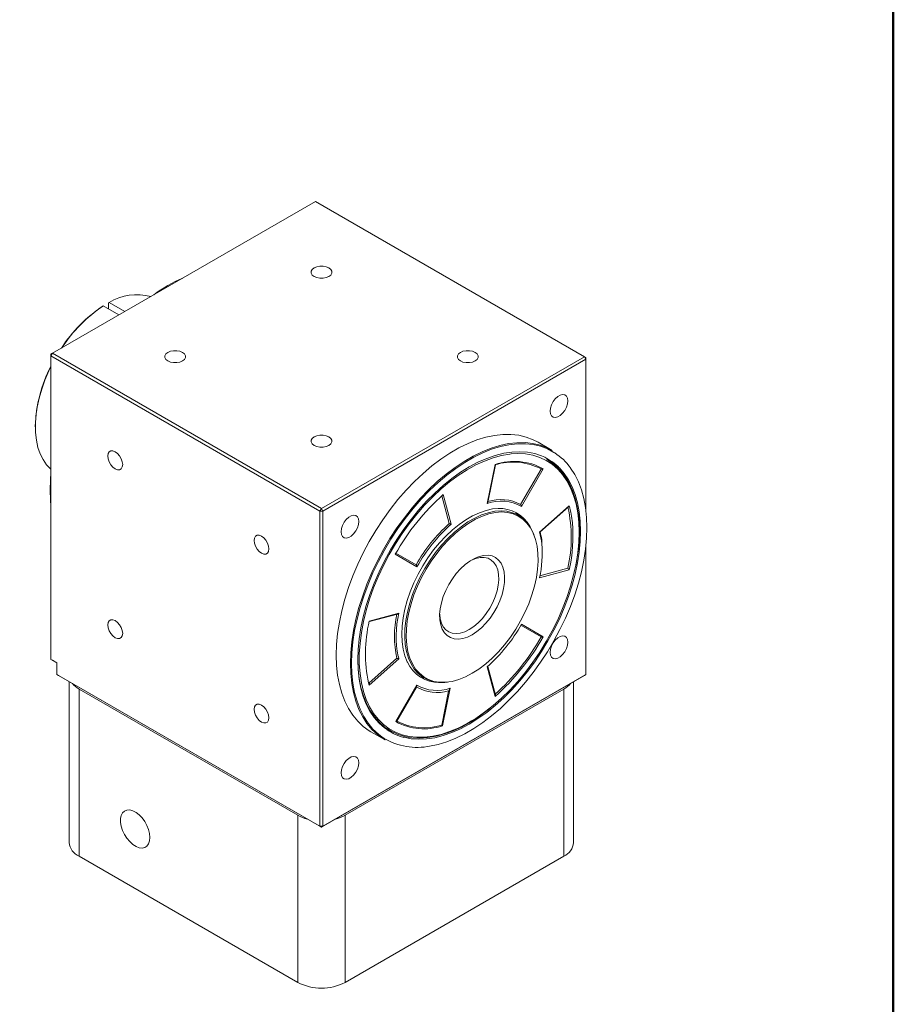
# Model space of a CAD drawing. Header units: millimetres. Extents: x 2723 to 3595, y 721 to 1332.
# Tile 7 of 8: x 3469 to 3595, y 810 to 952. Entities that reach past the tile are written whole.
import ezdxf

# ---------------------------------------------------------------- set-up
doc = ezdxf.new("R2010")
doc.units = ezdxf.units.MM
doc.layers.add('圖框', color=7, linetype='Continuous', lineweight=50)
doc.layers.add('產品', color=7, linetype='Continuous')

# ---------------------------------------------------------------- blocks, each defined once
blk = doc.blocks.new('標題欄框 下標註')
at = {"layer": '圖框'}
blk.add_lwpolyline([(2.283, 89.91), (287.283, 89.91), (287.283, 273.91), (2.283, 273.91)], close=True, dxfattribs=at)
blk = doc.blocks.new('A$C3C664CCF')
at = {"color": 7, "linetype": 'Continuous', "lineweight": 15}
for p, q in [((137.01, 112.98), (99.25, 91.18)), ((175.62, 90.69), (137.01, 112.98)), ((106.47, 97.93), (106.55, 97.98)), ((106.55, 97.98), (108.79, 96.69)), ((107.4, 98.47), (107.31, 98.42)), ((107.31, 98.42), (107.31, 97.54)), ((107.4, 98.47), (109.64, 97.18)), ((99.04, 90.82), (99.25, 91.18)), ((99.25, 91.18), (99.04, 91.06)), ((99.04, 90.82), (99.04, 91.06)), ((137.65, 68.53), (99.04, 90.82)), ((99.04, 90.82), (99.04, 47.21)), ((99.25, 91.18), (137.86, 68.9)), ((137.86, 68.9), (175.62, 90.69)), ((175.62, 90.69), (175.83, 90.33)), ((175.62, 90.69), (175.83, 90.57)), ((175.83, 90.33), (175.83, 90.57)), ((175.83, 90.33), (138.07, 68.53)), ((175.83, 68.47), (175.83, 90.33)), ((96.79, 80.7), (96.79, 80.6)), ((170.99, 77.24), (168.95, 78.41)), ((161.66, 69.63), (162.81, 75.21)), ((161.73, 69.76), (162.83, 75.15)), ((166.45, 69.47), (169.39, 74.56)), ((169.7, 74.59), (166.57, 69.19)), ((156.2, 66.72), (155.13, 70.71)), ((155.34, 70.9), (156.48, 66.64)), ((169.16, 65.5), (173.43, 69.28)), ((137.65, 68.53), (137.86, 68.9)), ((137.65, 68.53), (138.07, 68.53)), ((137.65, 23.25), (137.65, 68.53)), ((138.07, 68.53), (137.86, 68.9)), ((138.07, 68.53), (138.07, 23.25)), ((166.12, 67.92), (165.7, 68.17)), ((169.23, 65.51), (173.34, 69.15)), ((168.35, 65.17), (168.29, 65.31)), ((175.83, 45.04), (175.83, 63.69)), ((151.57, 60.53), (148.45, 62.33)), ((148.54, 62.48), (151.45, 60.81)), ((173.43, 60.09), (169.16, 58.95)), ((169.22, 59.23), (173.21, 60.3)), ((144.72, 52.71), (148.98, 53.85)), ((144.74, 52.64), (148.8, 53.72)), ((169.39, 50.45), (166.49, 52.12)), ((166.57, 52.28), (169.7, 50.48)), ((99.04, 47.21), (99.89, 46.72)), ((99.25, 47.09), (99.04, 47.21)), ((99.89, 46.72), (99.25, 47.09)), ((99.89, 46.72), (99.89, 45.04)), ((144.68, 43.83), (148.7, 47.39)), ((148.98, 47.3), (144.72, 43.52)), ((148.9, 47.63), (148.98, 47.3)), ((162.81, 41.9), (161.66, 46.17)), ((162.83, 42.12), (161.74, 46.19)), ((99.89, 45.04), (137.65, 23.25)), ((100.1, 44.92), (99.89, 45.04)), ((137.86, 23.12), (100.1, 44.92)), ((101.67, 44.02), (101.67, 20.91)), ((175.62, 44.92), (137.86, 23.12)), ((138.07, 23.25), (175.83, 45.04)), ((144.72, 43.52), (144.64, 43.84)), ((144.74, 43.74), (144.69, 43.95)), ((152.2, 44.78), (152.62, 44.54)), ((155.97, 43.97), (156.12, 43.99)), ((174.06, 20.91), (174.06, 44.02)), ((175.83, 45.04), (175.62, 44.92)), ((103.07, 42.96), (134.47, 24.84)), ((103.07, 42.96), (103.07, 18.96)), ((141.25, 24.84), (172.65, 42.96)), ((148.53, 38.28), (151.55, 43.51)), ((172.65, 18.96), (172.65, 42.96)), ((144.95, 36.84), (146.99, 35.67)), ((134.47, 0.83), (134.47, 24.84)), ((141.25, 24.84), (141.25, 0.83)), ((138.07, 23.25), (137.65, 23.25)), ((137.86, 23.12), (137.65, 23.25)), ((137.86, 23.12), (138.07, 23.25)), ((103.07, 18.96), (134.47, 0.83)), ((141.25, 0.83), (172.65, 18.96))]:
    blk.add_line(p, q, dxfattribs=at)
at = {"color": 7, "linetype": 'Continuous', "lineweight": 15, "flags": 128}
for points in [[(138.92, 102.21), (139.2, 102.42), (139.34, 102.68), (139.34, 102.95), (139.2, 103.21), (138.92, 103.43), (138.54, 103.59), (138.1, 103.67), (137.63, 103.67), (137.18, 103.59), (136.8, 103.43), (136.52, 103.21), (136.38, 102.95), (136.38, 102.68), (136.52, 102.42), (136.8, 102.21), (137.18, 102.05), (137.63, 101.96), (138.1, 101.96), (138.54, 102.05), (138.92, 102.21)], [(117.92, 90.08), (118.2, 90.3), (118.34, 90.56), (118.34, 90.83), (118.2, 91.09), (117.92, 91.31), (117.54, 91.47), (117.1, 91.55), (116.63, 91.55), (116.18, 91.47), (115.8, 91.31), (115.52, 91.09), (115.38, 90.83), (115.38, 90.56), (115.52, 90.3), (115.8, 90.08), (116.18, 89.92), (116.63, 89.84), (117.1, 89.84), (117.54, 89.92), (117.92, 90.08)], [(159.92, 90.08), (160.2, 90.3), (160.34, 90.56), (160.34, 90.83), (160.2, 91.09), (159.92, 91.31), (159.54, 91.47), (159.1, 91.55), (158.63, 91.55), (158.18, 91.47), (157.8, 91.31), (157.52, 91.09), (157.38, 90.83), (157.38, 90.56), (157.52, 90.3), (157.8, 90.08), (158.18, 89.92), (158.63, 89.84), (159.1, 89.84), (159.54, 89.92), (159.92, 90.08)], [(99.04, 89.27), (98.74, 88.64), (98.18, 87.34), (97.72, 86.03), (97.34, 84.72), (97.06, 83.42), (96.88, 82.16), (96.8, 80.95), (96.82, 79.78), (96.94, 78.69), (97.16, 77.67), (97.48, 76.74), (97.9, 75.91), (98.41, 75.18), (99, 74.56), (99.04, 74.53)], [(173.23, 84.34), (173.17, 84.73), (173.02, 85.02), (172.79, 85.2), (172.48, 85.25), (172.13, 85.17), (171.77, 84.96), (171.42, 84.64), (171.12, 84.24), (170.88, 83.78), (170.73, 83.32), (170.68, 82.87), (170.73, 82.49), (170.88, 82.19), (171.12, 82.02), (171.42, 81.97), (171.77, 82.05), (172.13, 82.26), (172.48, 82.58), (172.79, 82.98), (173.02, 83.43), (173.17, 83.9), (173.23, 84.34)], [(138.92, 77.96), (139.2, 78.18), (139.34, 78.44), (139.34, 78.71), (139.2, 78.96), (138.92, 79.18), (138.54, 79.34), (138.1, 79.43), (137.63, 79.43), (137.18, 79.34), (136.8, 79.18), (136.52, 78.96), (136.38, 78.71), (136.38, 78.44), (136.52, 78.18), (136.8, 77.96), (137.18, 77.8), (137.63, 77.72), (138.1, 77.72), (138.54, 77.8), (138.92, 77.96)], [(168.95, 78.41), (168.24, 78.77), (167.24, 79.15), (166.18, 79.4), (165.06, 79.52), (163.89, 79.52), (162.69, 79.38), (161.45, 79.12), (160.18, 78.73), (158.9, 78.22), (157.6, 77.58), (156.3, 76.83), (155.01, 75.97), (153.72, 75), (152.46, 73.93), (151.22, 72.76), (150.01, 71.5), (148.85, 70.16), (147.73, 68.75), (146.66, 67.27), (145.66, 65.74), (144.72, 64.16), (143.86, 62.54), (143.07, 60.89), (142.37, 59.22), (141.74, 57.54), (141.21, 55.87), (140.77, 54.2), (140.43, 52.55), (140.18, 50.94), (140.03, 49.36), (139.98, 47.83), (140.03, 46.36), (140.18, 44.95), (140.43, 43.62), (140.77, 42.37), (141.21, 41.21), (141.74, 40.15), (142.37, 39.19), (143.07, 38.34), (143.86, 37.6), (144.72, 36.98), (144.95, 36.84)], [(142.02, 46.65), (142.07, 48.18), (142.22, 49.76), (142.46, 51.38), (142.81, 53.02), (143.25, 54.69), (143.78, 56.37), (144.4, 58.04), (145.11, 59.71), (145.9, 61.36), (146.76, 62.98), (147.7, 64.56), (148.7, 66.1), (149.76, 67.57), (150.88, 68.99), (152.05, 70.33), (153.25, 71.58), (154.49, 72.75), (155.76, 73.82), (157.04, 74.8), (158.34, 75.66), (159.64, 76.41), (160.94, 77.04), (162.22, 77.55), (163.49, 77.94), (164.73, 78.21), (165.93, 78.34), (167.1, 78.35), (168.21, 78.23), (169.28, 77.98), (170.28, 77.6), (170.99, 77.24)], [(171.34, 76.88), (171.24, 76.95), (170.31, 77.44), (169.31, 77.82), (168.25, 78.07), (167.14, 78.19), (165.98, 78.18), (164.78, 78.05), (163.55, 77.79), (162.29, 77.4), (161.01, 76.89), (159.72, 76.26), (158.43, 75.51), (157.14, 74.65), (155.86, 73.69), (154.6, 72.62), (153.37, 71.46), (152.17, 70.21), (151.01, 68.88), (149.9, 67.47), (148.84, 66), (147.84, 64.47), (146.91, 62.9), (146.05, 61.29), (145.26, 59.65), (144.56, 57.99), (143.94, 56.32), (143.41, 54.65), (142.97, 52.99), (142.63, 51.35), (142.39, 49.74), (142.24, 48.18), (142.19, 46.65)], [(109.33, 75.2), (109.28, 75.61), (109.13, 76.04), (108.89, 76.44), (108.6, 76.79), (108.27, 77.04), (107.94, 77.17), (107.65, 77.16), (107.41, 77.03), (107.26, 76.77), (107.21, 76.43), (107.26, 76.02), (107.41, 75.59), (107.65, 75.18), (107.94, 74.84), (108.27, 74.59), (108.6, 74.46), (108.89, 74.46), (109.13, 74.6), (109.28, 74.85), (109.33, 75.2)], [(143.08, 47.17), (143.13, 48.65), (143.28, 50.17), (143.52, 51.74), (143.86, 53.33), (144.3, 54.94), (144.82, 56.56), (145.44, 58.18), (146.13, 59.79), (146.91, 61.38), (147.76, 62.93), (148.69, 64.45), (149.67, 65.92), (150.72, 67.33), (151.81, 68.67), (152.95, 69.93), (154.13, 71.11), (155.34, 72.21), (156.57, 73.2), (157.82, 74.09), (159.07, 74.87), (160.33, 75.54), (161.58, 76.09), (162.81, 76.52), (164.02, 76.82), (165.19, 77), (166.34, 77.05), (167.43, 76.97), (168.48, 76.77), (169.46, 76.44), (169.91, 76.24)], [(165.11, 76.73), (164.9, 76.7), (163.71, 76.5), (162.5, 76.17), (161.26, 75.71), (160.01, 75.14), (158.76, 74.44), (157.51, 73.63), (156.26, 72.71), (155.04, 71.69), (153.84, 70.57), (152.67, 69.37), (151.55, 68.08), (150.47, 66.71), (149.45, 65.28), (148.48, 63.8), (147.59, 62.27), (146.76, 60.7), (146.02, 59.1), (145.35, 57.49), (144.78, 55.87), (144.29, 54.25), (143.9, 52.65), (143.6, 51.07), (143.4, 49.52), (143.3, 48.02), (143.3, 46.57), (143.4, 45.19), (143.6, 43.87), (143.9, 42.63), (144.29, 41.48), (144.57, 40.85)], [(174.86, 65.51), (174.81, 66.93), (174.66, 68.28), (174.41, 69.56), (174.06, 70.76), (173.62, 71.86), (173.09, 72.87), (172.47, 73.77), (171.77, 74.56), (170.98, 75.24), (170.12, 75.79), (169.19, 76.23), (168.2, 76.54), (167.15, 76.72), (166.04, 76.78), (165.11, 76.73)], [(170.2, 75.96), (170.95, 75.46), (171.74, 74.78), (172.45, 73.98), (173.08, 73.07), (173.61, 72.06), (174.06, 70.95), (174.41, 69.74), (174.66, 68.45), (174.81, 67.09), (174.86, 65.66)], [(174.34, 60.5), (174.59, 61.83), (174.79, 63.38), (174.89, 64.9), (174.89, 66.36), (174.79, 67.76), (174.59, 69.08), (174.29, 70.33), (173.89, 71.49), (173.4, 72.55), (172.82, 73.52), (172.15, 74.37), (171.4, 75.11), (170.57, 75.73), (170.24, 75.94)], [(99.04, 74.01), (98.96, 73.07), (98.91, 71.54)], [(172.01, 74.73), (172.01, 74.73), (172.71, 73.93), (173.33, 73.01), (173.85, 72), (174.29, 70.89), (174.63, 69.69), (174.87, 68.41), (175.02, 67.06), (175.07, 65.64), (175.02, 64.16), (174.87, 62.63), (174.63, 61.07), (174.29, 59.48), (173.85, 57.86), (173.33, 56.24), (172.71, 54.62), (172.01, 53.02), (171.24, 51.43), (170.38, 49.87), (169.46, 48.35), (168.48, 46.89), (167.43, 45.48), (166.34, 44.14), (165.19, 42.87), (164.02, 41.69), (162.81, 40.6), (161.58, 39.6), (160.33, 38.71), (159.07, 37.93), (157.82, 37.26), (156.57, 36.71), (155.34, 36.29), (154.13, 35.98), (152.95, 35.8), (151.81, 35.75), (150.72, 35.83), (149.68, 36.03)], [(153.03, 34.71), (153.37, 34.76), (154.6, 35.02), (155.86, 35.4), (157.14, 35.91), (158.43, 36.54), (159.72, 37.29), (161.01, 38.15), (162.29, 39.12), (163.55, 40.18), (164.78, 41.35), (165.98, 42.6), (167.14, 43.93), (168.25, 45.33), (169.31, 46.8), (170.31, 48.33), (171.24, 49.9), (172.1, 51.52), (172.89, 53.16), (173.59, 54.82), (174.21, 56.49), (174.74, 58.15), (175.17, 59.81), (175.52, 61.45), (175.76, 63.06), (175.91, 64.63), (175.96, 66.15), (175.91, 67.61), (175.76, 69.01), (175.52, 70.34), (175.17, 71.58), (174.74, 72.73), (174.21, 73.79), (173.62, 74.7)], [(98.91, 71.54), (98.96, 70.07), (99.04, 69.22)], [(143.23, 67.02), (143.17, 67.41), (143.02, 67.7), (142.79, 67.88), (142.48, 67.93), (142.13, 67.85), (141.77, 67.64), (141.42, 67.32), (141.12, 66.92), (140.88, 66.47), (140.73, 66), (140.68, 65.55), (140.73, 65.17), (140.88, 64.88), (141.12, 64.7), (141.42, 64.65), (141.77, 64.73), (142.13, 64.94), (142.48, 65.26), (142.79, 65.66), (143.02, 66.11), (143.17, 66.58), (143.23, 67.02)], [(150.2, 46.83), (150.18, 46.87), (149.84, 47.73), (149.6, 48.68), (149.45, 49.72), (149.4, 50.82), (149.45, 51.98), (149.6, 53.18), (149.84, 54.42), (150.18, 55.68), (150.62, 56.94), (151.13, 58.2), (151.73, 59.44), (152.41, 60.65), (153.15, 61.82), (153.96, 62.93), (154.81, 63.97), (155.71, 64.94), (156.65, 65.82), (157.61, 66.6), (158.58, 67.28), (159.56, 67.84), (160.54, 68.29), (161.5, 68.62), (162.43, 68.82), (163.22, 68.89)], [(155.97, 43.97), (155.55, 43.92), (154.67, 43.92), (153.84, 44.05), (153.07, 44.31), (152.37, 44.7), (151.74, 45.21), (151.19, 45.83), (150.72, 46.57), (150.35, 47.4), (150.08, 48.34), (149.9, 49.35), (149.83, 50.44), (149.85, 51.59), (149.98, 52.79), (150.21, 54.02), (150.53, 55.28), (150.94, 56.55), (151.45, 57.81), (152.04, 59.06), (152.71, 60.28), (153.45, 61.45), (154.25, 62.57), (155.1, 63.63), (156, 64.6), (156.94, 65.49), (157.9, 66.27), (158.88, 66.96), (159.86, 67.52), (160.84, 67.97), (161.8, 68.29), (162.74, 68.49), (163.64, 68.55), (164.49, 68.49), (165.3, 68.29), (166.03, 67.97), (166.7, 67.52), (167.29, 66.96), (167.8, 66.28), (168.21, 65.49), (168.29, 65.31)], [(159.5, 45.22), (160.47, 45.84), (161.44, 46.57), (162.38, 47.4), (163.29, 48.32), (164.16, 49.33), (164.99, 50.41), (165.75, 51.55), (166.45, 52.74), (167.07, 53.97), (167.62, 55.21), (168.08, 56.47), (168.44, 57.73), (168.72, 58.97), (168.89, 60.18), (168.97, 61.34), (168.94, 62.45), (168.82, 63.5), (168.59, 64.46), (168.27, 65.34), (167.86, 66.12), (167.36, 66.8), (166.77, 67.36), (166.11, 67.81), (165.38, 68.13), (164.58, 68.32), (163.73, 68.39), (162.84, 68.32), (161.91, 68.13), (160.96, 67.81), (159.99, 67.36), (159.01, 66.8), (158.04, 66.12), (157.09, 65.34), (156.16, 64.46), (155.26, 63.5), (154.41, 62.45), (153.62, 61.34), (152.89, 60.17), (152.22, 58.97), (151.64, 57.73), (151.14, 56.47), (150.72, 55.21), (150.4, 53.96), (150.18, 52.74), (150.05, 51.55), (150.03, 50.41), (150.1, 49.33), (150.28, 48.32), (150.55, 47.4), (150.92, 46.57), (151.38, 45.84), (151.92, 45.22), (152.55, 44.71), (153.24, 44.33), (154.01, 44.07), (154.83, 43.94), (155.7, 43.94), (156.62, 44.07), (157.56, 44.33), (158.52, 44.71), (159.5, 45.22)], [(130.33, 63.08), (130.28, 63.49), (130.13, 63.91), (129.89, 64.32), (129.6, 64.67), (129.27, 64.91), (128.94, 65.04), (128.65, 65.04), (128.41, 64.91), (128.26, 64.65), (128.21, 64.3), (128.26, 63.89), (128.41, 63.47), (128.65, 63.06), (128.94, 62.71), (129.27, 62.47), (129.6, 62.34), (129.89, 62.34), (130.13, 62.47), (130.28, 62.73), (130.33, 63.08)], [(159.42, 38.38), (160.01, 38.75), (161.26, 39.62), (162.5, 40.59), (163.71, 41.66), (164.9, 42.82), (166.04, 44.07), (167.15, 45.4), (168.2, 46.8), (169.19, 48.26), (170.12, 49.77), (170.98, 51.32), (171.77, 52.9), (172.47, 54.51), (173.09, 56.12), (173.62, 57.74), (174.06, 59.36), (174.41, 60.95), (174.66, 62.51), (174.81, 64.04), (174.86, 65.51)], [(159.5, 50.77), (158.82, 50.43), (158.15, 50.22), (157.52, 50.13), (156.92, 50.18), (156.38, 50.35), (155.91, 50.64), (155.51, 51.05), (155.2, 51.57), (154.98, 52.19), (154.86, 52.89), (154.83, 53.66), (154.91, 54.49), (155.08, 55.35), (155.35, 56.23), (155.7, 57.1), (156.14, 57.96), (156.65, 58.78), (157.21, 59.54), (157.83, 60.23), (158.48, 60.83), (159.16, 61.34), (159.84, 61.73), (160.51, 62), (161.17, 62.15), (161.78, 62.18), (162.35, 62.07), (162.86, 61.84), (163.29, 61.48), (163.65, 61.02), (163.91, 60.45), (164.09, 59.79), (164.16, 59.05), (164.14, 58.25), (164.01, 57.4), (163.79, 56.53), (163.48, 55.65), (163.09, 54.78), (162.61, 53.94), (162.07, 53.15), (161.48, 52.42), (160.84, 51.77), (160.18, 51.22), (159.5, 50.77)], [(159.07, 51.5), (159.72, 51.93), (160.35, 52.47), (160.96, 53.1), (161.51, 53.8), (162.02, 54.57), (162.45, 55.38), (162.8, 56.21), (163.07, 57.05), (163.24, 57.87), (163.31, 58.66), (163.29, 59.4), (163.16, 60.06), (162.95, 60.64), (162.63, 61.12), (162.24, 61.49), (161.77, 61.74), (161.24, 61.86), (160.66, 61.86), (160.04, 61.73), (159.4, 61.47), (159.28, 61.41)], [(109.33, 50.95), (109.28, 51.36), (109.13, 51.79), (108.89, 52.19), (108.6, 52.54), (108.27, 52.79), (107.94, 52.92), (107.65, 52.91), (107.41, 52.78), (107.26, 52.52), (107.21, 52.18), (107.26, 51.77), (107.41, 51.34), (107.65, 50.93), (107.94, 50.59), (108.27, 50.34), (108.6, 50.21), (108.89, 50.21), (109.13, 50.35), (109.28, 50.6), (109.33, 50.95)], [(154.84, 53.72), (154.91, 53.06), (155.08, 52.44), (155.35, 51.91), (155.7, 51.48), (156.13, 51.17), (156.63, 50.99), (157.19, 50.92), (157.79, 50.99), (158.43, 51.19), (159.07, 51.5)], [(173.23, 49.7), (173.17, 50.08), (173.02, 50.38), (172.79, 50.56), (172.48, 50.61), (172.13, 50.52), (171.77, 50.31), (171.42, 50), (171.12, 49.59), (170.88, 49.14), (170.73, 48.67), (170.68, 48.23), (170.73, 47.85), (170.88, 47.55), (171.12, 47.37), (171.42, 47.32), (171.77, 47.41), (172.13, 47.61), (172.48, 47.93), (172.79, 48.33), (173.02, 48.79), (173.17, 49.26), (173.23, 49.7)], [(143.08, 47.27), (143.13, 45.84), (143.28, 44.47), (143.53, 43.18), (143.88, 41.98), (144.32, 40.87), (144.86, 39.85), (145.48, 38.95), (146.19, 38.15), (146.98, 37.46), (147.85, 36.9), (148.79, 36.46), (149.79, 36.15), (150.85, 35.97), (151.96, 35.91), (153.12, 35.99), (154.31, 36.19), (155.54, 36.52), (156.78, 36.98), (158.04, 37.56), (159.31, 38.27), (160.57, 39.08), (161.82, 40.01), (162.02, 40.16)], [(147.32, 37.09), (146.91, 37.39), (146.13, 38.08), (145.44, 38.88), (144.82, 39.79), (144.3, 40.8), (143.86, 41.91), (143.52, 43.11), (143.28, 44.39), (143.13, 45.75), (143.08, 47.17)], [(146.99, 35.67), (146.76, 35.8), (145.9, 36.42), (145.11, 37.16), (144.4, 38.02), (143.78, 38.98), (143.25, 40.04), (142.81, 41.2), (142.46, 42.45), (142.22, 43.78), (142.07, 45.18), (142.02, 46.65)], [(142.19, 46.65), (142.24, 45.19), (142.39, 43.79), (142.63, 42.47), (142.97, 41.23), (143.41, 40.07), (143.94, 39.01), (144.56, 38.06), (145.26, 37.21), (146.05, 36.48), (146.52, 36.11)], [(130.33, 38.83), (130.28, 39.24), (130.13, 39.66), (129.89, 40.07), (129.6, 40.42), (129.27, 40.66), (128.94, 40.79), (128.65, 40.79), (128.41, 40.66), (128.26, 40.4), (128.21, 40.05), (128.26, 39.64), (128.41, 39.22), (128.65, 38.81), (128.94, 38.46), (129.27, 38.22), (129.6, 38.09), (129.89, 38.09), (130.13, 38.22), (130.28, 38.48), (130.33, 38.83)], [(144.57, 40.85), (144.78, 40.43), (145.35, 39.47), (146.02, 38.63), (146.76, 37.89), (147.59, 37.27), (148.48, 36.78), (149.45, 36.4), (150.47, 36.16), (151.55, 36.04), (152.67, 36.05), (153.84, 36.19), (155.04, 36.45), (156.26, 36.85), (157.51, 37.36), (158.76, 38), (159.42, 38.38)], [(143.23, 32.38), (143.17, 32.76), (143.02, 33.06), (142.79, 33.24), (142.48, 33.29), (142.13, 33.21), (141.77, 33), (141.42, 32.68), (141.12, 32.28), (140.88, 31.82), (140.73, 31.35), (140.68, 30.91), (140.73, 30.53), (140.88, 30.23), (141.12, 30.05), (141.42, 30), (141.77, 30.09), (142.13, 30.3), (142.48, 30.61), (142.79, 31.02), (143.02, 31.47), (143.17, 31.94), (143.23, 32.38)], [(113.25, 21.65), (113.2, 22.2), (113.06, 22.79), (112.82, 23.38), (112.51, 23.94), (112.13, 24.46), (111.7, 24.9), (111.25, 25.25), (110.79, 25.49), (110.35, 25.6), (109.94, 25.59), (109.59, 25.44), (109.31, 25.18), (109.12, 24.81), (109.02, 24.35), (109.02, 23.82), (109.12, 23.25), (109.31, 22.66), (109.59, 22.08), (109.94, 21.53), (110.35, 21.05), (110.79, 20.65), (111.25, 20.36), (111.7, 20.18), (112.13, 20.13), (112.51, 20.21), (112.82, 20.41), (113.06, 20.73), (113.2, 21.15), (113.25, 21.65)]]:
    blk.add_lwpolyline(points, dxfattribs=at)
at = {"color": 7, "linetype": 'Continuous', "lineweight": 15}
for centre, radius, start, end in [((127.18, 81.21), 22.73, 113.9554, 126.0392), ((111.37, 91.95), 7.64, 74.9714, 121.3481), ((117.52, 81.09), 20.14, 123.2925, 147.4683), ((118.09, 80.62), 20.85, 123.5976, 147.04), ((116.57, 80.16), 19.79, 152.372, 178.4319), ((166.66, 69.71), 8.57, 35.6542, 56.8856), ((165.37, 66.95), 8.61, 62.1726, 107.6084), ((165.54, 66.96), 8.69, 61.4441, 108.3369), ((166.56, 69.37), 7.64, 44.5105, 64.0437), ((177.73, 45.85), 33.59, 131.7847, 150.6261), ((163.62, 63.83), 6.12, 61.1376, 108.6433), ((163.57, 64.02), 6.16, 62.1344, 107.0354), ((159.19, 65.39), 14.76, 5.6805, 15.28), ((163.47, 64.02), 4.87, 28.4003, 93.0054), ((154.14, 64.72), 19.58, 346.9547, 12.7971), ((172.25, 48.95), 23.95, 132.0861, 150.3248), ((172.19, 48.98), 23.63, 131.6577, 150.7531), ((151.93, 64.92), 22.03, 347.3522, 5.0387), ((159.21, 62.74), 10.33, 5.9344, 15.5171), ((154.05, 62.39), 15.5, 347.1858, 5.2436), ((162.36, 50.56), 14.03, 166.9364, 193.0636), ((162.68, 50.55), 14.09, 166.4464, 191.9586), ((164.09, 48.09), 19.91, 166.5873, 192.3334), ((145.96, 63.82), 23.63, 311.6577, 330.7531), ((140.43, 66.95), 33.34, 312.0861, 330.3248), ((140.42, 66.95), 33.59, 311.7847, 330.6261), ((154.69, 48.83), 4.91, 203.9774, 271.3715), ((104.62, 45.81), 3.24, 219.0949, 241.516), ((171.11, 45.81), 3.24, 298.484, 320.905), ((151.6, 43.47), 7.69, 236.0912, 255.4903), ((151.56, 43.67), 9.09, 236.2986, 279.319), ((137.35, 30), 5.91, 240.8331, 255.4166), ((138.37, 30), 5.91, 284.5834, 299.1669), ((104.01, 21.11), 2.35, 184.7823, 246.5378), ((171.66, 21.15), 2.41, 294.3333, 354.3466), ((137.86, 7.35), 7.35, 242.4806, 297.5194)]:
    blk.add_arc(centre, radius, start, end, dxfattribs=at)
for points, knots in [([(162.83, 75.15), (162.83, 75.15), (162.83, 75.17), (162.82, 75.19), (162.81, 75.21), (162.81, 75.21)], [0, 0, 0, 0, 0.485939, 0.987514, 1, 1, 1, 1]), ([(169.39, 74.56), (169.4, 74.56), (169.43, 74.55), (169.48, 74.54), (169.55, 74.54), (169.63, 74.56), (169.68, 74.58), (169.7, 74.59), (169.7, 74.59)], [0, 0, 0, 0, 0.140218, 0.279785, 0.476756, 0.74981, 0.993924, 1, 1, 1, 1]), ([(161.66, 69.63), (161.66, 69.63), (161.68, 69.65), (161.71, 69.69), (161.73, 69.74), (161.73, 69.76)], [0, 0, 0, 0, 0.012411, 0.519135, 1, 1, 1, 1]), ([(166.57, 69.19), (166.57, 69.19), (166.57, 69.21), (166.57, 69.26), (166.55, 69.34), (166.52, 69.4), (166.48, 69.44), (166.46, 69.46), (166.45, 69.47)], [0, 0, 0, 0, 0.006057, 0.253369, 0.525676, 0.721456, 0.860397, 1, 1, 1, 1]), ([(173.34, 69.15), (173.36, 69.17), (173.39, 69.21), (173.42, 69.26), (173.43, 69.28), (173.43, 69.28)], [0, 0, 0, 0, 0.485972, 0.987515, 1, 1, 1, 1]), ([(156.2, 66.72), (156.21, 66.72), (156.24, 66.7), (156.29, 66.68), (156.35, 66.66), (156.42, 66.64), (156.47, 66.64), (156.48, 66.64), (156.48, 66.64)], [0, 0, 0, 0, 0.139603, 0.278544, 0.474324, 0.746631, 0.993943, 1, 1, 1, 1]), ([(169.16, 65.5), (169.16, 65.5), (169.18, 65.5), (169.21, 65.5), (169.23, 65.51), (169.23, 65.51)], [0, 0, 0, 0, 0.0124137, 0.5191068, 1, 1, 1, 1]), ([(169.52, 63.98), (169.52, 64.04), (169.48, 64.47), (169.38, 64.98), (169.27, 65.41), (169.24, 65.52)], [0, 0, 0, 0, 0.118639, 0.769081, 1, 1, 1, 1]), ([(151.45, 60.81), (151.46, 60.8), (151.48, 60.78), (151.51, 60.74), (151.55, 60.68), (151.57, 60.6), (151.57, 60.55), (151.57, 60.53), (151.57, 60.53)], [0, 0, 0, 0, 0.139603, 0.278544, 0.474324, 0.746631, 0.993943, 1, 1, 1, 1]), ([(173.21, 60.3), (173.22, 60.29), (173.25, 60.27), (173.29, 60.24), (173.34, 60.19), (173.39, 60.14), (173.42, 60.11), (173.43, 60.1), (173.43, 60.09)], [0, 0, 0, 0, 0.140218, 0.279785, 0.476755, 0.749808, 0.993923, 1, 1, 1, 1]), ([(148.98, 53.85), (148.98, 53.85), (148.96, 53.83), (148.92, 53.79), (148.86, 53.74), (148.82, 53.73), (148.8, 53.73)], [0, 0, 0, 0, 0.009201, 0.384756, 0.798273, 1, 1, 1, 1]), ([(169.39, 50.45), (169.4, 50.44), (169.43, 50.43), (169.48, 50.42), (169.55, 50.42), (169.63, 50.44), (169.68, 50.46), (169.7, 50.48), (169.7, 50.48)], [0, 0, 0, 0, 0.140218, 0.279785, 0.476756, 0.74981, 0.993924, 1, 1, 1, 1]), ([(148.98, 47.3), (148.98, 47.3), (148.96, 47.3), (148.92, 47.31), (148.85, 47.33), (148.79, 47.35), (148.74, 47.37), (148.71, 47.38), (148.7, 47.39)], [0, 0, 0, 0, 0.006059, 0.253369, 0.525676, 0.721457, 0.860397, 1, 1, 1, 1]), ([(144.74, 43.74), (144.74, 43.73), (144.75, 43.68), (144.74, 43.61), (144.73, 43.55), (144.72, 43.52), (144.72, 43.52)], [0, 0, 0, 0, 0.213316, 0.6238441, 0.9908639, 1, 1, 1, 1]), ([(162.82, 42.12), (162.83, 42.11), (162.84, 42.06), (162.83, 41.99), (162.82, 41.93), (162.81, 41.91), (162.81, 41.9)], [0, 0, 0, 0, 0.203963, 0.619371, 0.990755, 1, 1, 1, 1])]:
    blk.add_open_spline(points, degree=3, knots=knots, dxfattribs=at)
at = {"layer": '產品', "color": 7, "linetype": 'Continuous', "lineweight": 15}
for p, q in [((151.52, 43.24), (148.68, 38.34)), ((156.12, 42.68), (155.12, 37.77)), ((156.35, 43.09), (155.25, 37.69))]:
    blk.add_line(p, q, dxfattribs=at)
for centre, radius, start, end in [((154.49, 48.46), 6, 240.3705, 285.7351), ((154.43, 48.66), 5.9, 240.8214, 289.0442), ((152.57, 45.64), 8.39, 241.2379, 288.6277), ((152.59, 45.89), 8.5, 242.6289, 287.3535)]:
    blk.add_arc(centre, radius, start, end, dxfattribs=at)
for points, knots in [([(151.55, 43.51), (151.55, 43.51), (151.55, 43.48), (151.55, 43.42), (151.54, 43.36), (151.53, 43.31), (151.52, 43.27), (151.52, 43.24), (151.52, 43.24)], [0, 0, 0, 0, 0.006053, 0.25404, 0.526181, 0.721713, 0.860532, 1, 1, 1, 1]), ([(156.35, 43.09), (156.35, 43.09), (156.32, 43.06), (156.25, 42.98), (156.17, 42.85), (156.12, 42.68)], [0, 0, 0, 0, 0.012393, 0.520109, 1, 1, 1, 1]), ([(148.68, 38.34), (148.67, 38.34), (148.66, 38.34), (148.64, 38.33), (148.61, 38.33), (148.58, 38.32), (148.56, 38.3), (148.53, 38.28), (148.53, 38.28)], [0, 0, 0, 0, 0.140315, 0.279968, 0.477117, 0.750267, 0.993918, 1, 1, 1, 1]), ([(155.12, 37.77), (155.15, 37.75), (155.18, 37.72), (155.22, 37.7), (155.25, 37.69), (155.25, 37.69)], [0, 0, 0, 0, 0.486771, 0.9875, 1, 1, 1, 1])]:
    blk.add_open_spline(points, degree=3, knots=knots, dxfattribs=at)

msp = doc.modelspace()

# ---------------------------------------------------------------- block references
at = {"layer": '圖框', "xscale": 3.057730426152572, "yscale": 3.057730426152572, "zscale": 3.057730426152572}
msp.add_blockref('標題欄框 下標註', (2716.227, 494.849), dxfattribs=at)
msp.add_blockref('標題欄框 下標註', (2716.227, 494.849), dxfattribs=at)
msp.add_blockref('標題欄框 下標註', (2716.227, 494.849), dxfattribs=at)
at = {"layer": '產品', "ltscale": 5}
msp.add_blockref('A$C3C664CCF', (3374.714, 812.626), dxfattribs=at)

doc.saveas('drawing.dxf')
